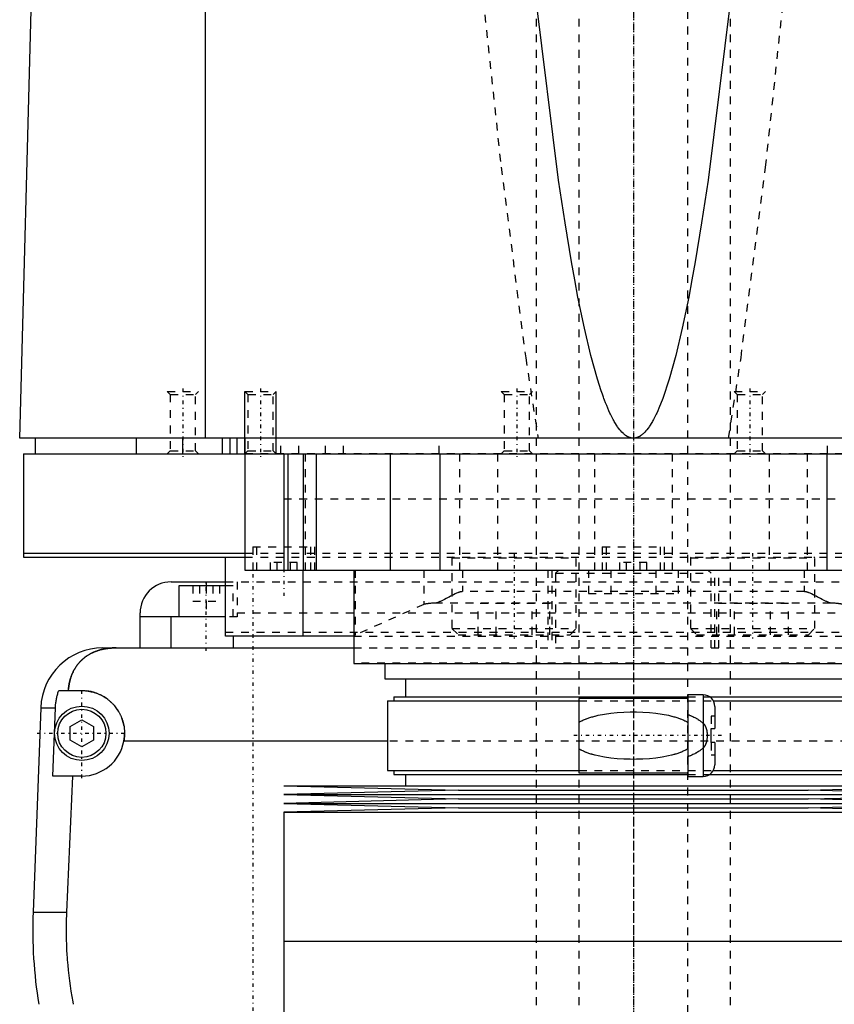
# Model space of a CAD drawing. Extents: x -120 to 120, y -1 to 1168.
# Tile 4 of 9: x -79 to 26, y 415 to 541. Entities that reach past the tile are written whole.
import ezdxf

# ---------------------------------------------------------------- set-up
doc = ezdxf.new("R2010")
doc.units = 0
doc.linetypes.add('CENTER', pattern=[1.5, 0.45, -0.5, 0.05, -0.5])
doc.linetypes.add('DASHED', pattern=[2, 1, -1])
for name, color, linetype in [('AM_0', 7, 'CONTINUOUS'), ('AM_10', 7, 'CONTINUOUS'), ('AM_3', 7, 'DASHED'), ('AM_7', 7, 'CENTER')]:
    doc.layers.add(name, color=color, linetype=linetype)

msp = doc.modelspace()

# ---------------------------------------------------------------- linework, layer by layer
at = {"layer": 'AM_0', "color": 7, "linetype": 'CONTINUOUS'}
for p, q in [((-55.06, 487.5), (-55.06, 569.6)), ((-79, 487.5), (-76.83, 568.63)), ((79, 487.5), (-79, 487.5)), ((-77, 487.5), (-77, 485.5)), ((-64, 487.5), (-64, 485.5)), ((-58, 485.5), (-58, 487.5)), ((-52.9, 485.5), (-52.9, 487.5)), ((-51.9, 485.5), (-51.9, 487.5)), ((-51, 485.5), (-51, 487.5)), ((-50, 487.5), (-50, 470.5)), ((-78.5, 485.5), (78.5, 485.5)), ((-78.5, 485.5), (-78.5, 472.2)), ((-45, 485.5), (-45, 470.5)), ((-44.5, 485.5), (-44.5, 470.5)), ((-42.5, 485.5), (-42.5, 470.5)), ((-40.83, 485.5), (-40.83, 470.5)), ((-31.31, 485.5), (-31.31, 470.5)), ((-24.92, 485.5), (-24.92, 470.5)), ((24.92, 485.5), (24.92, 470.5)), ((-78.5, 472.7), (-50.02, 472.7)), ((-78.5, 472.2), (-50.02, 472.2)), ((-52.5, 462), (-52.5, 472.2)), ((-50, 470.5), (50, 470.5)), ((-42.5, 462), (-42.5, 470.5)), ((-36, 470.5), (-36, 458.5)), ((-59.5, 469), (-52.5, 469)), ((-58.5, 468.5), (-58.5, 464.5)), ((-52.5, 468.5), (-58.5, 468.5)), ((-55, 469), (-55, 468.5)), ((-63.5, 460.5), (-63.5, 465)), ((-52.5, 464.5), (-63.5, 464.5)), ((-59.5, 460.5), (-59.5, 464.5)), ((-36, 462), (-52.5, 462)), ((-51.5, 462), (-51.5, 460.5)), ((-68.3, 460.5), (-36, 460.5)), ((-36, 458.5), (36, 458.5)), ((-32, 458.5), (-32, 456.5)), ((-32, 456.5), (32, 456.5)), ((-29.35, 456.5), (-29.35, 454.2)), ((-73.97, 455), (-71, 455)), ((-30.85, 454.2), (-30.85, 453.7)), ((-30.85, 454.2), (7, 454.2)), ((7, 454), (-7, 454)), ((-7, 454), (-7, 444.4)), ((9, 454.45), (7, 454.45)), ((7, 454.45), (7, 443.95)), ((9, 454.45), (9, 443.95)), ((9.83, 454.2), (30.85, 454.2)), ((-76.29, 452.8), (-77.28, 426.46)), ((-76.29, 452.8), (-74.4, 452.8)), ((-74.75, 444), (-74.4, 452.8)), ((-31.65, 453.7), (-31.65, 444.7)), ((-31.65, 453.7), (-7, 453.7)), ((10.3, 453.7), (31.65, 453.7)), ((10.5, 452.95), (10.5, 450.1)), ((-72.5, 450.37), (-71, 451.23)), ((-72.5, 448.63), (-72.5, 450.37)), ((-71, 451.23), (-69.5, 450.37)), ((-69.5, 450.37), (-69.5, 448.63)), ((10, 448.3), (10, 450.1)), ((10, 450.1), (10.5, 450.1)), ((-71, 447.77), (-72.5, 448.63)), ((-69.5, 448.63), (-71, 447.77)), ((-31.65, 448.5), (-65.59, 448.5)), ((10.5, 448.3), (10, 448.3)), ((10.5, 448.3), (10.5, 445.45)), ((-71, 444), (-74.75, 444)), ((-72.2, 444), (-72.97, 426.46)), ((-31.65, 444.7), (-7, 444.7)), ((-30.85, 444.7), (-30.85, 444.2)), ((-30.85, 444.2), (7, 444.2)), ((-29.35, 444.2), (-29.35, 442.75)), ((-7, 444.4), (7, 444.4)), ((7, 443.95), (9, 443.95)), ((9.83, 444.2), (30.85, 444.2)), ((10.3, 444.7), (31.65, 444.7)), ((-45, 442.75), (-22.5, 442.18)), ((-45, 442.75), (45, 442.75)), ((22.5, 442.18), (45, 442.75)), ((-22.5, 442.18), (-45, 441.61)), ((-45, 441.61), (-22.5, 441.04)), ((-45, 441.61), (45, 441.61)), ((-22.5, 442.18), (22.5, 442.18)), ((45, 441.61), (22.5, 442.18)), ((22.5, 441.04), (45, 441.61)), ((-22.5, 441.04), (-45, 440.47)), ((-45, 440.47), (-22.5, 439.9)), ((-45, 440.47), (45, 440.47)), ((-22.5, 441.04), (22.5, 441.04)), ((45, 440.47), (22.5, 441.04)), ((22.5, 439.9), (45, 440.47)), ((-22.5, 439.9), (-45, 439.33)), ((-45, 439.33), (-45, 422.75)), ((-45, 439.33), (45, 439.33)), ((-22.5, 439.9), (22.5, 439.9)), ((45, 439.33), (22.5, 439.9)), ((-77.28, 426.46), (-72.97, 426.46)), ((-45, 422.75), (45, 422.75)), ((-45, 422.75), (-45, 406.17)), ((-45, 422.75), (0, 422.75))]:
    msp.add_line(p, q, dxfattribs=at)
for points in [[(0, 487.5, 0), (-0.01, 487.5, 0), (-0.04, 487.5, 0), (-0.06, 487.5, 0), (-0.07, 487.5, 0), (-0.08, 487.5, 0), (-0.11, 487.5, 0), (-0.13, 487.51, 0), (-0.15, 487.51, 0), (-0.18, 487.51, 0), (-0.2, 487.51, 0), (-0.21, 487.52, 0), (-0.22, 487.52, 0), (-0.25, 487.52, 0), (-0.27, 487.53, 0), (-0.29, 487.53, 0), (-0.32, 487.54, 0), (-0.34, 487.54, 0), (-0.35, 487.54, 0), (-0.36, 487.55, 0), (-0.39, 487.55, 0), (-0.41, 487.56, 0), (-0.42, 487.56, 0), (-0.43, 487.57, 0), (-0.46, 487.57, 0), (-0.48, 487.58, 0), (-0.49, 487.59, 0), (-0.5, 487.59, 0), (-0.53, 487.6, 0), (-0.55, 487.61, 0), (-0.57, 487.62, 0), (-0.6, 487.63, 0), (-0.62, 487.64, 0), (-0.63, 487.64, 0), (-0.64, 487.65, 0), (-0.67, 487.66, 0), (-0.69, 487.67, 0), (-0.71, 487.68, 0), (-0.74, 487.69, 0), (-0.76, 487.71, 0), (-0.77, 487.71, 0), (-0.78, 487.72, 0), (-0.81, 487.73, 0), (-0.83, 487.74, 0), (-0.85, 487.76, 0), (-0.88, 487.77, 0), (-0.9, 487.79, 0), (-0.91, 487.8, 0), (-0.92, 487.8, 0), (-0.95, 487.82, 0), (-0.97, 487.83, 0), (-1.05, 487.89, 0), (-1.19, 488.01, 0), (-1.26, 488.07, 0), (-1.33, 488.13, 0), (-1.47, 488.27, 0), (-1.61, 488.43, 0), (-1.75, 488.59, 0), (-1.89, 488.78, 0), (-2.03, 488.97, 0), (-2.1, 489.07, 0), (-2.17, 489.18, 0), (-2.31, 489.41, 0), (-2.45, 489.64, 0), (-2.52, 489.77, 0), (-2.59, 489.89, 0), (-2.73, 490.16, 0), (-2.87, 490.44, 0), (-2.94, 490.59, 0), (-3.01, 490.73, 0), (-3.15, 491.04, 0), (-3.29, 491.36, 0), (-3.43, 491.7, 0), (-3.57, 492.05, 0), (-3.71, 492.41, 0), (-3.78, 492.6, 0), (-3.85, 492.79, 0), (-3.99, 493.18, 0), (-4.13, 493.59, 0), (-4.62, 495.12, 0), (-5.46, 498.14, 0), (-6.29, 501.66, 0), (-7.13, 505.68, 0), (-7.54, 507.88, 0), (-7.96, 510.2, 0), (-8.79, 515.22, 0), (-9.62, 520.74, 0), (-12.5, 543.94, 0)], [(12.5, 543.94, 0), (9.62, 520.74, 0), (8.79, 515.22, 0), (7.96, 510.2, 0), (7.54, 507.88, 0), (7.13, 505.68, 0), (6.29, 501.66, 0), (5.46, 498.14, 0), (4.62, 495.12, 0), (3.78, 492.6, 0), (3.29, 491.36, 0), (3.15, 491.04, 0), (3.01, 490.73, 0), (2.94, 490.59, 0), (2.87, 490.44, 0), (2.73, 490.16, 0), (2.59, 489.89, 0), (2.52, 489.77, 0), (2.45, 489.64, 0), (2.31, 489.41, 0), (2.17, 489.18, 0), (2.1, 489.07, 0), (2.03, 488.97, 0), (1.89, 488.78, 0), (1.75, 488.59, 0), (1.61, 488.43, 0), (1.47, 488.27, 0), (1.33, 488.13, 0), (1.26, 488.07, 0), (1.19, 488.01, 0), (1.05, 487.89, 0), (0.91, 487.8, 0), (0.83, 487.74, 0), (0.81, 487.73, 0), (0.78, 487.72, 0), (0.77, 487.71, 0), (0.76, 487.71, 0), (0.74, 487.69, 0), (0.71, 487.68, 0), (0.69, 487.67, 0), (0.67, 487.66, 0), (0.64, 487.65, 0), (0.63, 487.64, 0), (0.62, 487.64, 0), (0.6, 487.63, 0), (0.57, 487.62, 0), (0.55, 487.61, 0), (0.53, 487.6, 0), (0.5, 487.59, 0), (0.49, 487.59, 0), (0.48, 487.58, 0), (0.46, 487.57, 0), (0.43, 487.57, 0), (0.42, 487.56, 0), (0.41, 487.56, 0), (0.39, 487.55, 0), (0.36, 487.55, 0), (0.35, 487.54, 0), (0.34, 487.54, 0), (0.32, 487.54, 0), (0.29, 487.53, 0), (0.27, 487.53, 0), (0.25, 487.52, 0), (0.22, 487.52, 0), (0.21, 487.52, 0), (0.2, 487.51, 0), (0.18, 487.51, 0), (0.15, 487.51, 0), (0.13, 487.51, 0), (0.11, 487.5, 0), (0.08, 487.5, 0), (0.07, 487.5, 0), (0.06, 487.5, 0), (0.04, 487.5, 0), (0.01, 487.5, 0), (0, 487.5, 0)], [(-66.56, 460.5, 0), (-66.61, 460.5, 0), (-66.7, 460.5, 0), (-66.8, 460.5, 0), (-66.84, 460.5, 0), (-66.89, 460.49, 0), (-66.98, 460.49, 0), (-67.08, 460.49, 0), (-67.17, 460.48, 0), (-67.26, 460.47, 0), (-67.35, 460.47, 0), (-67.4, 460.46, 0), (-67.45, 460.46, 0), (-67.54, 460.45, 0), (-67.63, 460.44, 0), (-67.72, 460.42, 0), (-67.82, 460.41, 0), (-67.91, 460.4, 0), (-67.95, 460.39, 0), (-68, 460.38, 0), (-68.09, 460.37, 0), (-68.18, 460.35, 0), (-68.23, 460.34, 0), (-68.27, 460.33, 0), (-68.36, 460.31, 0), (-68.45, 460.29, 0), (-68.49, 460.28, 0), (-68.53, 460.27, 0), (-68.62, 460.24, 0), (-68.71, 460.22, 0), (-68.79, 460.2, 0), (-68.88, 460.17, 0), (-68.96, 460.14, 0), (-69, 460.13, 0), (-69.04, 460.11, 0), (-69.13, 460.08, 0), (-69.21, 460.05, 0), (-69.29, 460.02, 0), (-69.37, 459.99, 0), (-69.45, 459.96, 0), (-69.49, 459.94, 0), (-69.53, 459.92, 0), (-69.6, 459.89, 0), (-69.68, 459.85, 0), (-69.76, 459.81, 0), (-69.83, 459.77, 0), (-69.91, 459.74, 0), (-69.94, 459.72, 0), (-69.98, 459.69, 0), (-70.05, 459.65, 0), (-70.12, 459.61, 0), (-70.19, 459.57, 0), (-70.26, 459.52, 0), (-70.33, 459.48, 0), (-70.37, 459.46, 0), (-70.4, 459.43, 0), (-70.47, 459.39, 0), (-70.53, 459.34, 0), (-70.6, 459.29, 0), (-70.66, 459.24, 0), (-70.72, 459.19, 0), (-70.75, 459.17, 0), (-70.78, 459.14, 0), (-70.84, 459.09, 0), (-70.9, 459.04, 0), (-70.93, 459.01, 0), (-70.96, 458.98, 0), (-71.02, 458.93, 0), (-71.08, 458.87, 0), (-71.1, 458.85, 0), (-71.13, 458.82, 0), (-71.19, 458.76, 0), (-71.24, 458.71, 0), (-71.29, 458.65, 0), (-71.34, 458.59, 0), (-71.4, 458.53, 0), (-71.42, 458.5, 0), (-71.45, 458.47, 0), (-71.5, 458.41, 0), (-71.54, 458.35, 0), (-71.59, 458.28, 0), (-71.64, 458.22, 0), (-71.68, 458.16, 0), (-71.71, 458.12, 0), (-71.73, 458.09, 0), (-71.77, 458.02, 0), (-71.82, 457.96, 0), (-71.86, 457.89, 0), (-71.9, 457.82, 0), (-71.94, 457.75, 0), (-71.96, 457.72, 0), (-71.98, 457.68, 0), (-72.02, 457.61, 0), (-72.06, 457.54, 0), (-72.1, 457.46, 0), (-72.13, 457.39, 0), (-72.17, 457.32, 0), (-72.18, 457.28, 0), (-72.2, 457.24, 0), (-72.24, 457.16, 0), (-72.27, 457.09, 0), (-72.3, 457.01, 0), (-72.33, 456.93, 0), (-72.36, 456.85, 0), (-72.37, 456.81, 0), (-72.39, 456.77, 0), (-72.42, 456.69, 0), (-72.44, 456.61, 0), (-72.46, 456.57, 0), (-72.47, 456.52, 0), (-72.49, 456.44, 0), (-72.52, 456.36, 0), (-72.53, 456.32, 0), (-72.54, 456.27, 0), (-72.56, 456.19, 0), (-72.58, 456.1, 0), (-72.6, 456.02, 0), (-72.62, 455.93, 0), (-72.63, 455.84, 0), (-72.64, 455.8, 0), (-72.65, 455.76, 0), (-72.66, 455.67, 0), (-72.68, 455.58, 0), (-72.72, 455.27, 0), (-72.74, 455, 0)], [(-74.4, 452.8, 0), (-74.39, 452.86, 0), (-74.39, 452.98, 0), (-74.38, 453.1, 0), (-74.37, 453.16, 0), (-74.37, 453.23, 0), (-74.35, 453.35, 0), (-74.34, 453.47, 0), (-74.32, 453.6, 0), (-74.3, 453.72, 0), (-74.28, 453.85, 0), (-74.27, 453.91, 0), (-74.26, 453.97, 0), (-74.23, 454.1, 0), (-74.2, 454.22, 0), (-74.17, 454.34, 0), (-74.14, 454.47, 0), (-74.1, 454.59, 0), (-74.09, 454.65, 0), (-74.07, 454.71, 0), (-74.03, 454.83, 0), (-73.99, 454.94, 0), (-73.97, 455, 0)], [(-71, 455, 0), (-70.96, 455, 0), (-70.87, 455, 0), (-70.78, 455, 0), (-70.73, 454.99, 0), (-70.69, 454.99, 0), (-70.6, 454.99, 0), (-70.51, 454.98, 0), (-70.42, 454.97, 0), (-70.33, 454.96, 0), (-70.24, 454.95, 0), (-70.19, 454.94, 0), (-70.15, 454.93, 0), (-70.06, 454.92, 0), (-69.97, 454.9, 0), (-69.88, 454.88, 0), (-69.79, 454.86, 0), (-69.7, 454.84, 0), (-69.65, 454.83, 0), (-69.61, 454.82, 0), (-69.52, 454.8, 0), (-69.43, 454.77, 0), (-69.38, 454.76, 0), (-69.34, 454.74, 0), (-69.25, 454.72, 0), (-69.17, 454.69, 0), (-69.12, 454.67, 0), (-69.08, 454.65, 0), (-68.99, 454.62, 0), (-68.91, 454.59, 0), (-68.82, 454.55, 0), (-68.74, 454.51, 0), (-68.66, 454.48, 0), (-68.61, 454.46, 0), (-68.57, 454.44, 0), (-68.49, 454.39, 0), (-68.41, 454.35, 0), (-68.33, 454.31, 0), (-68.25, 454.26, 0), (-68.17, 454.22, 0), (-68.14, 454.2, 0), (-68.1, 454.17, 0), (-68.02, 454.12, 0), (-67.95, 454.07, 0), (-67.87, 454.02, 0), (-67.8, 453.97, 0), (-67.73, 453.92, 0), (-67.69, 453.89, 0), (-67.66, 453.87, 0), (-67.59, 453.81, 0), (-67.52, 453.76, 0), (-67.45, 453.7, 0), (-67.39, 453.65, 0), (-67.32, 453.59, 0), (-67.29, 453.56, 0), (-67.26, 453.53, 0), (-67.2, 453.47, 0), (-67.14, 453.41, 0), (-67.08, 453.35, 0), (-67.02, 453.29, 0), (-66.96, 453.23, 0), (-66.93, 453.2, 0), (-66.9, 453.17, 0), (-66.84, 453.1, 0), (-66.79, 453.04, 0), (-66.76, 453, 0), (-66.73, 452.97, 0), (-66.68, 452.9, 0), (-66.62, 452.83, 0), (-66.6, 452.8, 0), (-66.57, 452.76, 0), (-66.52, 452.69, 0), (-66.47, 452.62, 0), (-66.42, 452.55, 0), (-66.37, 452.47, 0), (-66.32, 452.4, 0), (-66.3, 452.36, 0), (-66.28, 452.32, 0), (-66.23, 452.24, 0), (-66.19, 452.17, 0), (-66.15, 452.09, 0), (-66.11, 452.01, 0), (-66.06, 451.93, 0), (-66.05, 451.89, 0), (-66.03, 451.85, 0), (-65.99, 451.77, 0), (-65.95, 451.68, 0), (-65.92, 451.6, 0), (-65.88, 451.52, 0), (-65.85, 451.43, 0), (-65.84, 451.39, 0), (-65.82, 451.35, 0), (-65.79, 451.26, 0), (-65.76, 451.18, 0), (-65.74, 451.09, 0), (-65.71, 451.01, 0), (-65.69, 450.92, 0), (-65.68, 450.88, 0), (-65.66, 450.83, 0), (-65.64, 450.75, 0), (-65.62, 450.66, 0), (-65.61, 450.57, 0), (-65.59, 450.48, 0), (-65.57, 450.4, 0), (-65.57, 450.35, 0), (-65.56, 450.31, 0), (-65.55, 450.22, 0), (-65.54, 450.13, 0), (-65.53, 450.09, 0), (-65.53, 450.04, 0), (-65.52, 449.96, 0), (-65.51, 449.87, 0), (-65.51, 449.82, 0), (-65.51, 449.78, 0), (-65.5, 449.69, 0), (-65.5, 449.61, 0), (-65.5, 449.52, 0), (-65.5, 449.43, 0), (-65.5, 449.35, 0), (-65.5, 449.3, 0), (-65.51, 449.26, 0), (-65.51, 449.17, 0), (-65.52, 449.08, 0), (-65.52, 448.99, 0), (-65.53, 448.9, 0), (-65.54, 448.81, 0), (-65.55, 448.77, 0), (-65.55, 448.72, 0), (-65.57, 448.63, 0), (-65.58, 448.54, 0), (-65.59, 448.5, 0)], [(-72.97, 426.46, 0), (-72.99, 426.13, 0), (-73.01, 425.49, 0), (-73.02, 424.84, 0), (-73.02, 424.53, 0), (-73.02, 424.21, 0), (-73.02, 423.57, 0), (-73, 422.93, 0), (-72.98, 422.28, 0), (-72.96, 421.63, 0), (-72.92, 420.97, 0), (-72.9, 420.64, 0), (-72.87, 420.31, 0), (-72.82, 419.65, 0), (-72.75, 418.98, 0), (-72.68, 418.31, 0), (-72.59, 417.64, 0), (-72.5, 416.96, 0), (-72.45, 416.62, 0), (-72.4, 416.29, 0), (-72.29, 415.61, 0), (-72.17, 414.94, 0), (-72.1, 414.6, 0)]]:
    msp.add_polyline3d(points, dxfattribs=at)
for radius in [3.5, 3.1]:
    msp.add_circle((-71, 449.5), radius, dxfattribs=at)
for centre, radius, start, end in [((-59.5, 465), 4, 90, 180), ((-68.3, 452.5), 8, 90, 177.861), ((9, 452.95), 1.5, 0, 90), ((-71, 449.5), 5.5, 270, 349.5243), ((9, 445.45), 1.5, 270, 0), ((-17.32, 424.22), 60, 177.861, 189.225)]:
    msp.add_arc(centre, radius, start, end, dxfattribs=at)
at = {"layer": 'AM_10', "color": 7, "linetype": 'CONTINUOUS'}
for p, q in [((-50, 485.5), (-50, 493.5)), ((-46, 485.5), (-46, 493.5))]:
    msp.add_line(p, q, dxfattribs=at)
at = {"layer": 'AM_3', "color": 6, "linetype": 'DASHED'}
for p, q in [((-7, 1129.5), (-7, 355.5)), ((7, 355.5), (7, 1129.5)), ((-12.5, 1117.5), (-12.5, 396.5)), ((12.5, 396.5), (12.5, 1117.5)), ((-60, 493.5), (-59.62, 493.12)), ((-60, 493.5), (-56, 493.5)), ((-56.38, 493.12), (-56, 493.5)), ((-50, 493.5), (-49.62, 493.12)), ((-50, 493.5), (-46, 493.5)), ((-46.38, 493.12), (-46, 493.5)), ((-17, 493.5), (-16.62, 493.12)), ((-17, 493.5), (-13, 493.5)), ((-13.38, 493.12), (-13, 493.5)), ((13, 493.5), (13.38, 493.12)), ((13, 493.5), (17, 493.5)), ((16.62, 493.12), (17, 493.5)), ((-59.62, 493.12), (-59.62, 485.88)), ((-59.62, 493.12), (-56.38, 493.12)), ((-56.38, 485.88), (-56.38, 493.12)), ((-49.62, 493.12), (-49.62, 485.88)), ((-49.62, 493.12), (-46.38, 493.12)), ((-46.38, 485.88), (-46.38, 493.12)), ((-16.62, 493.12), (-16.62, 485.88)), ((-16.62, 493.12), (-13.38, 493.12)), ((-13.38, 485.88), (-13.38, 493.12)), ((13.38, 493.12), (13.38, 485.88)), ((13.38, 493.12), (16.62, 493.12)), ((16.62, 485.88), (16.62, 493.12)), ((-45.38, 485.5), (-45.38, 487.5)), ((-43.08, 485.5), (-43.08, 487.5)), ((-39.62, 485.5), (-39.62, 487.5)), ((-37.31, 485.5), (-37.31, 487.5)), ((-25, 485.5), (-25, 487.5)), ((25, 485.5), (25, 487.5)), ((-59.62, 485.88), (-60, 485.5)), ((-59.62, 485.88), (-56.38, 485.88)), ((-56, 485.5), (-56.38, 485.88)), ((-49.62, 485.88), (-50, 485.5)), ((-49.62, 485.88), (-46.38, 485.88)), ((-46, 485.5), (-46.38, 485.88)), ((-16.62, 485.88), (-17, 485.5)), ((-16.62, 485.88), (-13.38, 485.88)), ((-13, 485.5), (-13.38, 485.88)), ((13.38, 485.88), (13, 485.5)), ((13.38, 485.88), (16.62, 485.88)), ((17, 485.5), (16.62, 485.88)), ((77, 485.5), (-50, 485.5)), ((-42.23, 485.5), (-42.23, 470.5)), ((-22.36, 485.5), (-22.36, 470.5)), ((-17.5, 485.5), (-17.5, 470.5)), ((-5, 485.5), (-5, 470.5)), ((5, 485.5), (5, 470.5)), ((17.5, 485.5), (17.5, 470.5)), ((22.36, 485.5), (22.36, 470.5)), ((-45, 479.7), (45, 479.7)), ((-45, 479.7), (0, 479.7)), ((-49, 473.5), (-49, 470.5)), ((-49, 473.5), (-41, 473.5)), ((-48.5, 473.5), (-48.5, 470.5)), ((-41.5, 470.5), (-41.5, 473.5)), ((-41, 470.5), (-41, 473.5)), ((-4, 473.5), (-4, 470.5)), ((-4, 473.5), (4, 473.5)), ((-3.5, 473.5), (-3.5, 470.5)), ((3.5, 470.5), (3.5, 473.5)), ((4, 470.5), (4, 473.5)), ((-50.02, 472.7), (50.02, 472.7)), ((-50.02, 472.2), (50.02, 472.2)), ((-23.25, 472.2), (-23.35, 472.1)), ((-23.35, 472.1), (-23.35, 463)), ((-23.35, 472.1), (-7.35, 472.1)), ((-7.35, 472.1), (-7.45, 472.2)), ((-7.35, 463), (-7.35, 472.1)), ((7.45, 472.2), (7.35, 472.1)), ((7.35, 472.1), (7.35, 463)), ((7.35, 472.1), (23.35, 472.1)), ((23.35, 472.1), (23.25, 472.2)), ((23.35, 463), (23.35, 472.1)), ((-43.27, 471.5), (-46.73, 471.5)), ((-46.73, 470.5), (-46.73, 471.5)), ((-45.87, 470.5), (-45.87, 471.5)), ((-44.13, 470.5), (-44.13, 471.5)), ((-43.27, 470.5), (-43.27, 471.5)), ((-35.82, 470.5), (-35.82, 462.14)), ((-26.96, 470.5), (-26.96, 466.1)), ((-22, 470.5), (-22, 467.74)), ((-11, 470.5), (-11, 460.5)), ((-10.5, 470.5), (-10.5, 460.5)), ((-9.6, 470.5), (-10, 470.1)), ((-5.77, 470.5), (-5.77, 467.5)), ((-2.89, 470.5), (-2.89, 467.5)), ((1.73, 471.5), (-1.73, 471.5)), ((-1.73, 470.5), (-1.73, 471.5)), ((-0.87, 470.5), (-0.87, 471.5)), ((0.87, 470.5), (0.87, 471.5)), ((1.73, 470.5), (1.73, 471.5)), ((2.89, 470.5), (2.89, 467.5)), ((5.77, 470.5), (5.77, 467.5)), ((10, 470.1), (9.6, 470.5)), ((10.5, 460.5), (10.5, 470.5)), ((11, 460.5), (11, 470.5)), ((22, 470.5), (22, 467.74)), ((-10, 470.1), (-10, 460.5)), ((-10, 470.1), (10, 470.1)), ((10, 460.5), (10, 470.1)), ((-56.73, 468.5), (-56.73, 466.5)), ((-55.87, 468.5), (-55.87, 466.5)), ((-55, 468.5), (-55, 464.5)), ((-54.13, 468.5), (-54.13, 466.5)), ((-53.27, 468.5), (-53.27, 466.5)), ((-52.5, 469), (52.5, 469)), ((-51.5, 468.5), (-52.5, 468.5)), ((-51.5, 464.5), (-51.5, 468.5)), ((-51, 469), (-51, 464.5)), ((22, 467.74), (-22, 467.74)), ((-5.77, 467.5), (5.77, 467.5)), ((-56.73, 466.5), (-53.27, 466.5)), ((-26.96, 466.1), (-35.82, 462.14)), ((25.41, 466.27), (-25.41, 466.27)), ((-19.97, 462.2), (-19.97, 466.2)), ((-10.73, 466.2), (-19.97, 466.2)), ((-17.66, 462.2), (-17.66, 466.2)), ((-13.04, 462.2), (-13.04, 466.2)), ((-10.73, 462.2), (-10.73, 466.2)), ((10.73, 462.2), (10.73, 466.2)), ((19.97, 466.2), (10.73, 466.2)), ((13.04, 462.2), (13.04, 466.2)), ((17.66, 462.2), (17.66, 466.2)), ((19.97, 462.2), (19.97, 466.2)), ((-51, 464.5), (-52.5, 464.5)), ((-51, 465), (51, 465)), ((-23.35, 463), (-22.55, 462.2)), ((-23.35, 463), (-7.35, 463)), ((-8.15, 462.2), (-7.35, 463)), ((7.35, 463), (8.15, 462.2)), ((7.35, 463), (23.35, 463)), ((22.55, 462.2), (23.35, 463)), ((52.5, 462.5), (-52.5, 462.5)), ((-36, 462), (36, 462)), ((-22.55, 462.2), (-8.15, 462.2)), ((8.15, 462.2), (22.55, 462.2)), ((-36, 460.5), (36, 460.5)), ((36, 458.52), (-36, 458.52)), ((7, 454.2), (9.83, 454.2)), ((-7, 453.7), (10.3, 453.7)), ((10, 451.7), (10, 450.1)), ((10.5, 451.7), (10, 451.7)), ((31.65, 448.5), (-31.65, 448.5)), ((10, 448.3), (10, 446.7)), ((10.5, 446.7), (10, 446.7)), ((-7, 444.7), (10.3, 444.7)), ((7, 444.2), (9.83, 444.2))]:
    msp.add_line(p, q, dxfattribs=at)
for points in [[(-21.74, 568.63, 0), (-20.18, 551.98, 0), (-17.03, 522.41, 0), (-13.86, 497.87, 0), (-12.26, 487.5, 0)], [(12.26, 487.5, 0), (13.86, 497.87, 0), (17.03, 522.41, 0), (20.18, 551.98, 0), (21.74, 568.63, 0)], [(-22, 467.74, 0), (-22.02, 467.74, 0), (-22.06, 467.73, 0), (-22.1, 467.73, 0), (-22.12, 467.73, 0), (-22.14, 467.73, 0), (-22.18, 467.72, 0), (-22.21, 467.72, 0), (-22.25, 467.71, 0), (-22.29, 467.7, 0), (-22.32, 467.69, 0), (-22.34, 467.69, 0), (-22.36, 467.68, 0), (-22.39, 467.67, 0), (-22.43, 467.66, 0), (-22.46, 467.65, 0), (-22.5, 467.64, 0), (-22.53, 467.62, 0), (-22.55, 467.62, 0), (-22.57, 467.61, 0), (-22.6, 467.6, 0), (-22.64, 467.58, 0), (-22.65, 467.58, 0), (-22.75, 467.53, 0), (-22.95, 467.44, 0), (-23.15, 467.34, 0), (-23.34, 467.24, 0), (-23.53, 467.14, 0), (-23.72, 467.04, 0), (-23.82, 466.99, 0), (-23.91, 466.94, 0), (-24.1, 466.84, 0), (-24.29, 466.75, 0), (-24.47, 466.66, 0), (-24.65, 466.57, 0), (-24.82, 466.49, 0), (-24.91, 466.46, 0), (-25, 466.42, 0), (-25.16, 466.36, 0), (-25.33, 466.3, 0), (-25.41, 466.27, 0)], [(25.41, 466.27, 0), (25.33, 466.3, 0), (25.16, 466.36, 0), (25, 466.42, 0), (24.91, 466.46, 0), (24.82, 466.49, 0), (24.65, 466.57, 0), (24.47, 466.66, 0), (24.29, 466.75, 0), (24.1, 466.84, 0), (23.91, 466.94, 0), (23.82, 466.99, 0), (23.72, 467.04, 0), (23.53, 467.14, 0), (23.34, 467.24, 0), (23.15, 467.34, 0), (22.95, 467.44, 0), (22.75, 467.53, 0), (22.65, 467.58, 0), (22.64, 467.58, 0), (22.6, 467.6, 0), (22.57, 467.61, 0), (22.55, 467.62, 0), (22.53, 467.62, 0), (22.5, 467.64, 0), (22.46, 467.65, 0), (22.43, 467.66, 0), (22.39, 467.67, 0), (22.36, 467.68, 0), (22.34, 467.69, 0), (22.32, 467.69, 0), (22.29, 467.7, 0), (22.25, 467.71, 0), (22.21, 467.72, 0), (22.18, 467.72, 0), (22.14, 467.73, 0), (22.12, 467.73, 0), (22.1, 467.73, 0), (22.06, 467.73, 0), (22.02, 467.74, 0), (22, 467.74, 0)], [(-25.41, 466.27, 0), (-25.48, 466.27, 0), (-25.61, 466.26, 0), (-25.74, 466.25, 0), (-25.81, 466.25, 0), (-25.87, 466.25, 0), (-25.99, 466.24, 0), (-26.1, 466.23, 0), (-26.2, 466.22, 0), (-26.3, 466.21, 0), (-26.4, 466.2, 0), (-26.44, 466.19, 0), (-26.49, 466.19, 0), (-26.57, 466.18, 0), (-26.64, 466.17, 0), (-26.71, 466.16, 0), (-26.77, 466.15, 0), (-26.82, 466.14, 0), (-26.85, 466.13, 0), (-26.87, 466.12, 0), (-26.91, 466.11, 0), (-26.94, 466.1, 0), (-26.96, 466.1, 0)], [(26.96, 466.1, 0), (26.94, 466.1, 0), (26.91, 466.11, 0), (26.87, 466.12, 0), (26.85, 466.13, 0), (26.82, 466.14, 0), (26.77, 466.15, 0), (26.71, 466.16, 0), (26.64, 466.17, 0), (26.57, 466.18, 0), (26.49, 466.19, 0), (26.44, 466.19, 0), (26.4, 466.2, 0), (26.3, 466.21, 0), (26.2, 466.22, 0), (26.1, 466.23, 0), (25.99, 466.24, 0), (25.87, 466.25, 0), (25.81, 466.25, 0), (25.74, 466.25, 0), (25.61, 466.26, 0), (25.48, 466.27, 0), (25.41, 466.27, 0)], [(-35.82, 462.14, 0), (-35.88, 462.12, 0), (-35.96, 462.06, 0), (-36, 462.01, 0), (-36, 461.99, 0)], [(-72.74, 455, 0), (-72.74, 455.05, 0), (-72.73, 455.14, 0), (-72.72, 455.23, 0), (-72.72, 455.27, 0), (-72.71, 455.32, 0), (-72.7, 455.41, 0), (-72.69, 455.5, 0), (-72.68, 455.59, 0), (-72.66, 455.68, 0), (-72.65, 455.76, 0), (-72.64, 455.81, 0), (-72.63, 455.85, 0), (-72.61, 455.94, 0), (-72.6, 456.03, 0), (-72.58, 456.11, 0), (-72.56, 456.2, 0), (-72.54, 456.28, 0), (-72.52, 456.33, 0), (-72.51, 456.37, 0), (-72.49, 456.45, 0), (-72.46, 456.53, 0), (-72.45, 456.58, 0), (-72.44, 456.62, 0), (-72.41, 456.7, 0), (-72.39, 456.78, 0), (-72.37, 456.82, 0), (-72.36, 456.86, 0), (-72.33, 456.94, 0), (-72.3, 457.01, 0), (-72.27, 457.09, 0), (-72.23, 457.17, 0), (-72.2, 457.24, 0), (-72.18, 457.28, 0), (-72.17, 457.32, 0), (-72.13, 457.39, 0), (-72.1, 457.46, 0), (-72.06, 457.54, 0), (-72.02, 457.61, 0), (-71.98, 457.68, 0), (-71.96, 457.71, 0), (-71.94, 457.75, 0), (-71.9, 457.82, 0), (-71.86, 457.89, 0), (-71.82, 457.95, 0), (-71.78, 458.02, 0), (-71.73, 458.08, 0), (-71.71, 458.12, 0), (-71.69, 458.15, 0), (-71.64, 458.21, 0), (-71.6, 458.28, 0), (-71.55, 458.34, 0), (-71.5, 458.4, 0), (-71.45, 458.46, 0), (-71.43, 458.49, 0), (-71.4, 458.52, 0), (-71.35, 458.58, 0), (-71.3, 458.64, 0), (-71.25, 458.7, 0), (-71.19, 458.75, 0), (-71.14, 458.81, 0), (-71.11, 458.84, 0), (-71.08, 458.87, 0), (-71.03, 458.92, 0), (-70.97, 458.98, 0), (-70.94, 459, 0), (-70.91, 459.03, 0), (-70.85, 459.08, 0), (-70.79, 459.13, 0), (-70.76, 459.16, 0), (-70.73, 459.18, 0), (-70.67, 459.23, 0), (-70.6, 459.28, 0), (-70.54, 459.33, 0), (-70.47, 459.38, 0), (-70.41, 459.43, 0), (-70.37, 459.45, 0), (-70.34, 459.47, 0), (-70.27, 459.52, 0), (-70.2, 459.56, 0), (-70.13, 459.61, 0), (-70.06, 459.65, 0), (-69.99, 459.69, 0), (-69.95, 459.71, 0), (-69.91, 459.73, 0), (-69.84, 459.77, 0), (-69.76, 459.81, 0), (-69.69, 459.85, 0), (-69.61, 459.88, 0), (-69.53, 459.92, 0), (-69.5, 459.94, 0), (-69.46, 459.95, 0), (-69.38, 459.99, 0), (-69.3, 460.02, 0), (-69.22, 460.05, 0), (-69.13, 460.08, 0), (-69.05, 460.11, 0), (-69.01, 460.13, 0), (-68.97, 460.14, 0), (-68.89, 460.17, 0), (-68.8, 460.19, 0), (-68.72, 460.22, 0), (-68.63, 460.24, 0), (-68.54, 460.27, 0), (-68.5, 460.28, 0), (-68.46, 460.29, 0), (-68.37, 460.31, 0), (-68.28, 460.33, 0), (-68.23, 460.34, 0), (-68.19, 460.35, 0), (-68.1, 460.36, 0), (-68.01, 460.38, 0), (-67.96, 460.39, 0), (-67.91, 460.4, 0), (-67.82, 460.41, 0), (-67.73, 460.42, 0), (-67.64, 460.44, 0), (-67.55, 460.45, 0), (-67.45, 460.46, 0), (-67.41, 460.46, 0), (-67.36, 460.47, 0), (-67.27, 460.47, 0), (-67.17, 460.48, 0), (-67.08, 460.49, 0), (-66.99, 460.49, 0), (-66.89, 460.49, 0), (-66.85, 460.5, 0), (-66.8, 460.5, 0), (-66.7, 460.5, 0), (-66.61, 460.5, 0), (-66.56, 460.5, 0)], [(-7, 450.91, 0), (-6.95, 450.94, 0), (-6.84, 451, 0), (-6.74, 451.06, 0), (-6.68, 451.09, 0), (-6.63, 451.11, 0), (-6.52, 451.17, 0), (-6.41, 451.22, 0), (-6.3, 451.27, 0), (-6.18, 451.31, 0), (-6.07, 451.36, 0), (-6.01, 451.38, 0), (-5.95, 451.4, 0), (-5.83, 451.45, 0), (-5.71, 451.49, 0), (-5.59, 451.53, 0), (-5.47, 451.57, 0), (-5.35, 451.6, 0), (-5.29, 451.62, 0), (-5.23, 451.64, 0), (-5.1, 451.67, 0), (-4.97, 451.71, 0), (-4.91, 451.72, 0), (-4.52, 451.82, 0), (-3.72, 451.97, 0), (-2.9, 452.09, 0), (-2.07, 452.17, 0), (-1.24, 452.23, 0), (-0.41, 452.25, 0), (0, 452.26, 0), (0.41, 452.25, 0), (1.24, 452.23, 0), (2.07, 452.17, 0), (2.9, 452.09, 0), (3.72, 451.97, 0), (4.52, 451.82, 0), (4.91, 451.72, 0), (4.97, 451.71, 0), (5.1, 451.67, 0), (5.23, 451.64, 0), (5.29, 451.62, 0), (5.35, 451.6, 0), (5.47, 451.57, 0), (5.59, 451.53, 0), (5.71, 451.49, 0), (5.83, 451.45, 0), (5.95, 451.4, 0), (6.01, 451.38, 0), (6.07, 451.36, 0), (6.18, 451.31, 0), (6.3, 451.27, 0), (6.41, 451.22, 0), (6.52, 451.17, 0), (6.63, 451.11, 0), (6.68, 451.09, 0), (6.74, 451.06, 0), (6.84, 451, 0), (6.95, 450.94, 0), (7, 450.91, 0)], [(7, 451.93, 0), (7.06, 451.91, 0), (7.18, 451.86, 0), (7.31, 451.81, 0), (7.37, 451.79, 0), (7.43, 451.76, 0), (7.55, 451.71, 0), (7.67, 451.65, 0), (7.78, 451.59, 0), (7.9, 451.54, 0), (8.02, 451.47, 0), (8.07, 451.44, 0), (8.13, 451.41, 0), (8.24, 451.35, 0), (8.35, 451.28, 0), (8.46, 451.21, 0), (8.56, 451.14, 0), (8.66, 451.06, 0), (8.71, 451.02, 0), (8.76, 450.98, 0), (8.86, 450.9, 0), (8.95, 450.82, 0), (9, 450.78, 0)], [(9, 450.78, 0), (9.01, 450.77, 0), (9.02, 450.76, 0), (9.04, 450.74, 0), (9.05, 450.73, 0), (9.06, 450.72, 0), (9.07, 450.71, 0), (9.09, 450.69, 0), (9.1, 450.67, 0), (9.12, 450.65, 0), (9.13, 450.63, 0), (9.14, 450.62, 0), (9.15, 450.61, 0), (9.16, 450.59, 0), (9.18, 450.56, 0), (9.19, 450.54, 0), (9.2, 450.52, 0), (9.22, 450.49, 0), (9.22, 450.48, 0), (9.23, 450.47, 0), (9.24, 450.44, 0), (9.26, 450.42, 0), (9.26, 450.41, 0), (9.27, 450.39, 0), (9.28, 450.37, 0), (9.29, 450.34, 0), (9.3, 450.33, 0), (9.3, 450.31, 0), (9.32, 450.29, 0), (9.33, 450.26, 0), (9.34, 450.23, 0), (9.35, 450.2, 0), (9.36, 450.17, 0), (9.36, 450.16, 0), (9.37, 450.14, 0), (9.38, 450.11, 0), (9.39, 450.08, 0), (9.4, 450.05, 0), (9.41, 450.02, 0), (9.41, 449.98, 0), (9.42, 449.97, 0), (9.42, 449.95, 0), (9.43, 449.92, 0), (9.44, 449.89, 0), (9.44, 449.85, 0), (9.45, 449.82, 0), (9.46, 449.79, 0), (9.46, 449.77, 0), (9.46, 449.75, 0), (9.47, 449.72, 0), (9.47, 449.69, 0), (9.49, 449.57, 0), (9.5, 449.36, 0), (9.51, 449.26, 0), (9.51, 449.16, 0), (9.5, 448.96, 0), (9.48, 448.75, 0), (9.46, 448.63, 0), (9.45, 448.6, 0), (9.45, 448.57, 0), (9.44, 448.55, 0), (9.44, 448.53, 0), (9.43, 448.5, 0), (9.43, 448.47, 0), (9.42, 448.44, 0), (9.41, 448.4, 0), (9.4, 448.37, 0), (9.4, 448.35, 0), (9.39, 448.34, 0), (9.38, 448.3, 0), (9.37, 448.27, 0), (9.36, 448.24, 0), (9.35, 448.21, 0), (9.34, 448.17, 0), (9.33, 448.16, 0), (9.33, 448.14, 0), (9.31, 448.11, 0), (9.3, 448.08, 0), (9.3, 448.07, 0), (9.29, 448.05, 0), (9.27, 448.02, 0), (9.26, 447.99, 0), (9.25, 447.97, 0), (9.25, 447.96, 0), (9.23, 447.93, 0), (9.22, 447.9, 0), (9.2, 447.88, 0), (9.18, 447.85, 0), (9.17, 447.82, 0), (9.16, 447.81, 0), (9.15, 447.8, 0), (9.13, 447.77, 0), (9.12, 447.75, 0), (9.1, 447.73, 0), (9.08, 447.71, 0), (9.06, 447.69, 0), (9.05, 447.68, 0), (9.05, 447.67, 0), (9.03, 447.65, 0), (9.01, 447.63, 0), (9, 447.62, 0)], [(9, 447.62, 0), (8.95, 447.58, 0), (8.86, 447.5, 0), (8.76, 447.42, 0), (8.71, 447.38, 0), (8.66, 447.34, 0), (8.56, 447.26, 0), (8.46, 447.19, 0), (8.35, 447.12, 0), (8.24, 447.05, 0), (8.13, 446.99, 0), (8.07, 446.96, 0), (8.02, 446.93, 0), (7.9, 446.86, 0), (7.78, 446.81, 0), (7.67, 446.75, 0), (7.55, 446.69, 0), (7.43, 446.64, 0), (7.37, 446.61, 0), (7.31, 446.59, 0), (7.18, 446.54, 0), (7.06, 446.49, 0), (7, 446.47, 0)], [(7, 447.49, 0), (6.95, 447.46, 0), (6.84, 447.4, 0), (6.74, 447.34, 0), (6.68, 447.31, 0), (6.63, 447.29, 0), (6.52, 447.23, 0), (6.41, 447.18, 0), (6.3, 447.13, 0), (6.18, 447.09, 0), (6.07, 447.04, 0), (6.01, 447.02, 0), (5.95, 447, 0), (5.83, 446.95, 0), (5.71, 446.91, 0), (5.59, 446.87, 0), (5.47, 446.83, 0), (5.35, 446.8, 0), (5.29, 446.78, 0), (5.23, 446.76, 0), (5.1, 446.73, 0), (4.97, 446.69, 0), (4.91, 446.68, 0), (4.52, 446.58, 0), (3.72, 446.43, 0), (2.9, 446.31, 0), (2.07, 446.23, 0), (1.24, 446.17, 0), (0.41, 446.15, 0), (0, 446.14, 0), (-0.41, 446.15, 0), (-1.24, 446.17, 0), (-2.07, 446.23, 0), (-2.9, 446.31, 0), (-3.72, 446.43, 0), (-4.52, 446.58, 0), (-4.91, 446.68, 0), (-4.97, 446.69, 0), (-5.1, 446.73, 0), (-5.23, 446.76, 0), (-5.29, 446.78, 0), (-5.35, 446.8, 0), (-5.47, 446.83, 0), (-5.59, 446.87, 0), (-5.71, 446.91, 0), (-5.83, 446.95, 0), (-5.95, 447, 0), (-6.01, 447.02, 0), (-6.07, 447.04, 0), (-6.18, 447.09, 0), (-6.3, 447.13, 0), (-6.41, 447.18, 0), (-6.52, 447.23, 0), (-6.63, 447.29, 0), (-6.68, 447.31, 0), (-6.74, 447.34, 0), (-6.84, 447.4, 0), (-6.95, 447.46, 0), (-7, 447.49, 0)]]:
    msp.add_polyline3d(points, dxfattribs=at)
msp.add_arc((-71, 449.5), 5.5, 349.5243, 90, dxfattribs=at)
at = {"layer": 'AM_7', "color": 4, "linetype": 'CENTER'}
for p, q in [((0, 1168.2), (0, 316.8)), ((0, 700.5), (0, 370.5)), ((-58, 493.9), (-58, 485.1)), ((-48, 493.9), (-48, 485.1)), ((-15, 493.9), (-15, 485.1)), ((15, 493.9), (15, 485.1)), ((0, 480.07), (0, 459.92)), ((-45, 473.8), (-45, 467.2)), ((-15.35, 472.7), (-15.35, 461.7)), ((15.35, 472.7), (15.35, 461.7)), ((-49, 470), (-49, 371)), ((-55, 460.1), (-55, 468.9)), ((0, 458.19), (0, 421.06)), ((-71, 443.73), (-71, 455.27)), ((-76.77, 449.5), (-65.23, 449.5)), ((11.37, 449.2), (-7.88, 449.2)), ((0, 424.35), (0, 389.2))]:
    msp.add_line(p, q, dxfattribs=at)

doc.saveas('drawing.dxf')
